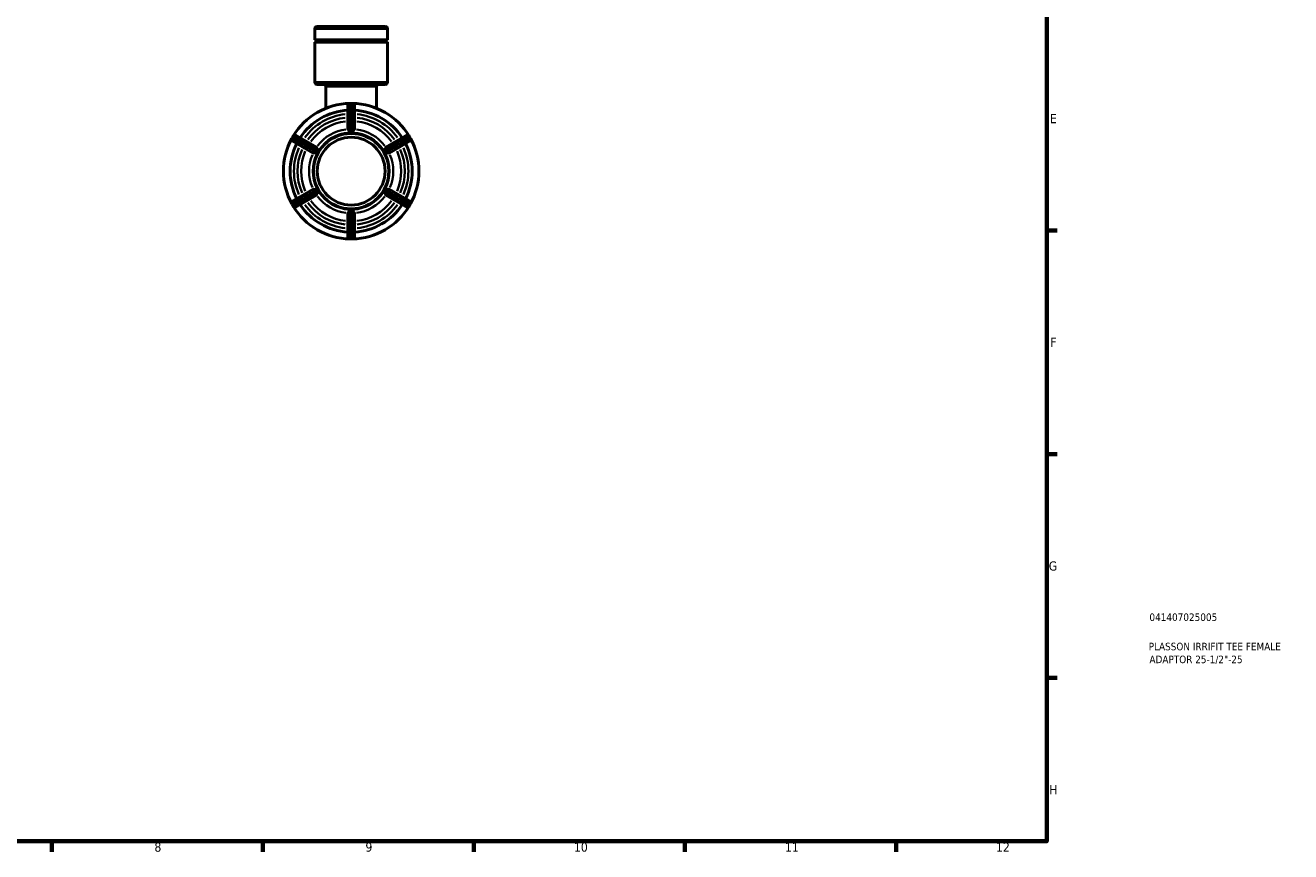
# Model space of a CAD drawing. Header units: millimetres. Extents: x 0 to 902, y -116 to 594.
# Tile 7 of 8: x 482 to 902, y 17 to 291. Entities that reach past the tile are written whole.
import ezdxf

# ---------------------------------------------------------------- set-up
doc = ezdxf.new("R2010")
doc.units = ezdxf.units.MM
for name, color, linetype, lineweight in [('Border (ANSI)', 7, 'Continuous', 70), ('Title (ISO)', 7, 'Continuous', 50), ('Visible (ANSI)', 7, 'Continuous', 50), ('Visible Narrow (ANSI)', 7, 'Continuous', 35)]:
    doc.layers.add(name, color=color, linetype=linetype, lineweight=lineweight)
doc.styles.add('Note Text (ANSI)', font='tahoma.ttf')
doc.styles.add('Note Text (ISO)', font='tahoma.ttf')

# ---------------------------------------------------------------- blocks, each defined once
blk = doc.blocks.new('Borders Default Border')
at = {"layer": 'Border (ANSI)'}
for p, q in [((821, 222.75), (824.45, 222.75)), ((821, 148.5), (824.45, 148.5)), ((821, 74.25), (824.45, 74.25)), ((490.58, 20), (490.58, 16.55)), ((560.67, 20), (560.67, 16.55)), ((630.75, 20), (630.75, 16.55)), ((700.83, 20), (700.83, 16.55)), ((770.92, 20), (770.92, 16.55))]:
    blk.add_line(p, q, dxfattribs=at)
at = {"layer": 'Border (ANSI)', "flags": 128}
blk.add_lwpolyline([(20, 20), (20, 574), (821, 574), (821, 20), (20, 20)], dxfattribs=at)
at = {"layer": 'Border (ANSI)', "attachment_point": 7, "style": 'Note Text (ANSI)'}
for s, insert, char_height in [('E', (822.05, 258.35), 3.05), ('F', (822.14, 184.1), 3.05), ('G', (821.66, 109.79), 3.05), ('H', (821.81, 35.6), 3.05), ('8', (524.63, 16.48), 3.05), ('9', (594.7, 16.49), 3.05), ('10', (663.96, 16.49), 3.048), ('11', (734.04, 16.55), 3.048), ('12', (804.13, 16.55), 3.048)]:
    blk.add_mtext(s, dxfattribs=dict(at, insert=insert, char_height=char_height))
blk = doc.blocks.new('Title Blocks ISO')
at = {"layer": 'Title (ISO)', "color": 232, "true_color": 0xca0064, "style": 'Note Text (ISO)'}
for tag, p in [('PART_NUMBER_001', (34.08, 73.13)), ('DESCRIPTION_001', (33.84, 63.4)), ('DESCRIPTION_002', (34.09, 59.12))]:
    blk.add_attdef(tag, p, '', height=2.5, dxfattribs=at)

msp = doc.modelspace()

# ---------------------------------------------------------------- linework, layer by layer
at = {"layer": 'Visible (ANSI)'}
for p, q in [((578.605, 290.427), (601.325, 290.427)), ((577.855, 286), (577.855, 289.677)), ((602.075, 286), (577.855, 286)), ((602.075, 286), (602.075, 289.677)), ((602.075, 285.255), (577.855, 285.255)), ((577.855, 271.977), (577.855, 285.255)), ((602.075, 271.977), (602.075, 285.255)), ((601.325, 271.227), (578.605, 271.227)), ((581.581, 263.307), (581.581, 270.477)), ((598.349, 263.307), (598.349, 270.477)), ((590.34, 264.927), (589.59, 264.927)), ((588.84, 264.177), (588.84, 260.315)), ((591.09, 260.315), (591.09, 264.177)), ((588.84, 260.315), (588.84, 256.399)), ((591.09, 256.399), (591.09, 260.315)), ((570.667, 254.002), (570.292, 253.353)), ((570.567, 252.328), (573.911, 250.397)), ((575.036, 252.346), (571.692, 254.277)), ((578.428, 250.387), (575.036, 252.346)), ((588.84, 255.191), (588.84, 255.187)), ((588.84, 255.187), (589.965, 255.187)), ((589.965, 255.187), (591.09, 255.187)), ((591.09, 255.187), (591.09, 255.191)), ((604.894, 252.346), (601.502, 250.387)), ((608.239, 254.277), (604.894, 252.346)), ((606.019, 250.397), (609.364, 252.328)), ((609.638, 253.353), (609.263, 254.002)), ((573.911, 250.397), (577.303, 248.439)), ((578.353, 247.833), (578.915, 248.807)), ((578.915, 248.807), (579.478, 249.781)), ((579.478, 249.781), (579.474, 249.783)), ((600.456, 249.783), (600.453, 249.781)), ((600.453, 249.781), (601.015, 248.807)), ((601.015, 248.807), (601.578, 247.833)), ((602.627, 248.439), (606.019, 250.397)), ((578.349, 247.835), (578.353, 247.833)), ((601.578, 247.833), (601.581, 247.835)), ((577.303, 236.416), (573.911, 234.458)), ((578.353, 237.022), (578.349, 237.02)), ((578.915, 236.048), (578.353, 237.022)), ((579.478, 235.073), (578.915, 236.048)), ((601.015, 236.048), (600.453, 235.073)), ((601.578, 237.022), (601.015, 236.048)), ((601.581, 237.02), (601.578, 237.022)), ((606.019, 234.458), (602.627, 236.416)), ((570.292, 231.502), (570.667, 230.853)), ((573.911, 234.458), (570.567, 232.527)), ((571.692, 230.578), (575.036, 232.509)), ((575.036, 232.509), (578.428, 234.467)), ((579.474, 235.071), (579.478, 235.073)), ((600.453, 235.073), (600.456, 235.071)), ((601.502, 234.467), (604.894, 232.509)), ((604.894, 232.509), (608.239, 230.578)), ((609.364, 232.527), (606.019, 234.458)), ((609.263, 230.853), (609.638, 231.502)), ((589.965, 229.668), (588.84, 229.668)), ((588.84, 229.668), (588.84, 229.664)), ((588.84, 228.456), (588.84, 224.54)), ((591.09, 229.668), (589.965, 229.668)), ((591.09, 229.664), (591.09, 229.668)), ((591.09, 224.54), (591.09, 228.456)), ((588.84, 224.54), (588.84, 220.677)), ((591.09, 220.677), (591.09, 224.54)), ((589.59, 219.927), (590.34, 219.927))]:
    msp.add_line(p, q, dxfattribs=at)
for radius in [12.5, 11.25]:
    msp.add_circle((589.965, 242.427), radius, dxfattribs=at)
for centre, radius, start, end in [((578.605, 289.677), 0.75, 90, 180), ((601.325, 289.677), 0.75, 0, 90), ((577.855, 285.627), 0.373, 270, 90), ((602.075, 285.627), 0.373, 90, 270), ((578.605, 271.977), 0.75, 180, 270), ((580.831, 270.477), 0.75, 0, 90), ((599.099, 270.477), 0.75, 90, 180), ((601.325, 271.977), 0.75, 270, 0), ((589.965, 242.427), 22.5, 91.1679, 148.8321), ((589.59, 264.177), 0.75, 90, 180), ((590.34, 264.177), 0.75, 0, 90), ((589.965, 242.427), 22.5, 31.1679, 88.8321), ((589.965, 242.427), 20.25, 93.18474, 146.81526), ((589.965, 242.427), 20.25, 33.18474, 86.81526), ((589.965, 242.427), 22.5, 151.1679, 208.8321), ((570.942, 252.978), 0.75, 150, 240), ((571.317, 253.627), 0.75, 60, 150), ((608.614, 253.627), 0.75, 30, 120), ((608.989, 252.978), 0.75, 300, 30), ((589.965, 242.427), 22.5, 331.1679, 28.8321), ((589.965, 242.427), 20.25, 153.18474, 206.81526), ((589.965, 242.427), 20.25, 333.18474, 26.81526), ((570.942, 231.877), 0.75, 120, 210), ((589.965, 242.427), 20.25, 213.18474, 266.81526), ((589.965, 242.427), 20.25, 273.18474, 326.81526), ((608.989, 231.877), 0.75, 330, 60), ((571.317, 231.228), 0.75, 210, 300), ((589.965, 242.427), 22.5, 211.1679, 268.8321), ((589.965, 242.427), 22.5, 271.1679, 328.8321), ((608.614, 231.228), 0.75, 240, 330), ((589.59, 220.677), 0.75, 180, 270), ((590.34, 220.677), 0.75, 270, 0)]:
    msp.add_arc(centre, radius, start, end, dxfattribs=at)
for points, knots in [([(588.859, 256.35), (588.847, 256.364), (588.842, 256.379), (588.84, 256.395), (588.84, 256.397), (588.84, 256.399)], [0.223497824, 0.223497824, 0.223497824, 0.223497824, 0.240168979, 0.240168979, 0.242253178, 0.242253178, 0.242253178, 0.242253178]), ([(591.09, 256.399), (591.09, 256.397), (591.09, 256.395), (591.089, 256.379), (591.083, 256.364), (591.072, 256.35)], [0.246787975, 0.246787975, 0.246787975, 0.246787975, 0.248872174, 0.248872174, 0.26554333, 0.26554333, 0.26554333, 0.26554333]), ([(588.84, 255.191), (588.877, 255.19), (588.913, 255.19), (589.295, 255.186), (589.644, 255.187), (589.965, 255.187)], [-0.10644907, -0.10644907, -0.10644907, -0.10644907, -0.09624747, -0.09624747, 0, 0, 0, 0]), ([(589.59, 255.817), (589.582, 255.817), (589.574, 255.817), (589.537, 255.819), (589.508, 255.825), (589.414, 255.863), (589.352, 255.906), (589.206, 256.02), (589.107, 256.108), (588.95, 256.255), (588.896, 256.306), (588.864, 256.344), (588.861, 256.347), (588.859, 256.35)], [-0.4133001, -0.4133001, -0.4133001, -0.4133001, -0.40775919, -0.40775919, -0.38919427, -0.38919427, -0.35408858, -0.35408858, -0.30276347, -0.30276347, -0.25994849, -0.25994849, -0.25587383, -0.25587383, -0.25587383, -0.25587383]), ([(590.34, 255.817), (590.212, 255.824), (590.086, 255.827), (589.845, 255.827), (589.719, 255.824), (589.59, 255.817)], [0.377556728, 0.377556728, 0.377556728, 0.377556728, 0.413728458, 0.413728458, 0.449900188, 0.449900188, 0.449900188, 0.449900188]), ([(589.965, 255.187), (590.286, 255.187), (590.636, 255.186), (591.017, 255.19), (591.054, 255.19), (591.09, 255.191)], [0, 0, 0, 0, 0.09624747, 0.09624747, 0.10644908, 0.10644908, 0.10644908, 0.10644908]), ([(591.072, 256.35), (591.071, 256.349), (591.07, 256.348), (591.043, 256.316), (590.996, 256.269), (590.842, 256.125), (590.736, 256.029), (590.594, 255.918), (590.544, 255.882), (590.462, 255.839), (590.433, 255.829), (590.385, 255.818), (590.363, 255.816), (590.34, 255.817)], [-0.55082396, -0.55082396, -0.55082396, -0.55082396, -0.54941909, -0.54941909, -0.51261876, -0.51261876, -0.46405534, -0.46405534, -0.43840384, -0.43840384, -0.42064761, -0.42064761, -0.40530506, -0.40530506, -0.40530506, -0.40530506]), ([(577.354, 248.431), (577.337, 248.428), (577.321, 248.43), (577.306, 248.437), (577.305, 248.438), (577.303, 248.439)], [0.223497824, 0.223497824, 0.223497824, 0.223497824, 0.240168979, 0.240168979, 0.242253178, 0.242253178, 0.242253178, 0.242253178]), ([(578.182, 248.798), (578.177, 248.789), (578.172, 248.78), (578.149, 248.747), (578.127, 248.724), (578.032, 248.654), (577.941, 248.615), (577.744, 248.542), (577.626, 248.505), (577.458, 248.455), (577.402, 248.439), (577.36, 248.432), (577.357, 248.431), (577.354, 248.431)], [-0.43481091, -0.43481091, -0.43481091, -0.43481091, -0.42644743, -0.42644743, -0.40288974, -0.40288974, -0.35362423, -0.35362423, -0.29851409, -0.29851409, -0.26081749, -0.26081749, -0.2576526, -0.2576526, -0.2576526, -0.2576526]), ([(578.557, 249.447), (578.487, 249.339), (578.421, 249.232), (578.3, 249.023), (578.24, 248.912), (578.182, 248.798)], [0.377556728, 0.377556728, 0.377556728, 0.377556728, 0.413728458, 0.413728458, 0.449900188, 0.449900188, 0.449900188, 0.449900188]), ([(578.349, 247.835), (578.368, 247.866), (578.386, 247.897), (578.581, 248.226), (578.755, 248.529), (578.915, 248.807)], [0.72100783, 0.72100783, 0.72100783, 0.72100783, 0.73120945, 0.73120945, 0.82745692, 0.82745692, 0.82745692, 0.82745692]), ([(578.428, 250.387), (578.43, 250.386), (578.431, 250.385), (578.445, 250.376), (578.454, 250.364), (578.461, 250.347)], [0.246787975, 0.246787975, 0.246787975, 0.246787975, 0.248872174, 0.248872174, 0.26554333, 0.26554333, 0.26554333, 0.26554333]), ([(578.461, 250.347), (578.469, 250.326), (578.478, 250.296), (578.508, 250.183), (578.533, 250.075), (578.581, 249.834), (578.603, 249.711), (578.599, 249.563), (578.592, 249.526), (578.575, 249.479), (578.567, 249.463), (578.557, 249.447)], [-0.56200312, -0.56200312, -0.56200312, -0.56200312, -0.54022531, -0.54022531, -0.49448703, -0.49448703, -0.44917691, -0.44917691, -0.42577428, -0.42577428, -0.41171962, -0.41171962, -0.41171962, -0.41171962]), ([(578.915, 248.807), (579.076, 249.085), (579.252, 249.387), (579.439, 249.72), (579.456, 249.752), (579.474, 249.783)], [0, 0, 0, 0, 0.09624747, 0.09624747, 0.10644908, 0.10644908, 0.10644908, 0.10644908]), ([(600.456, 249.783), (600.474, 249.752), (600.492, 249.72), (600.679, 249.387), (600.855, 249.085), (601.015, 248.807)], [-0.10644907, -0.10644907, -0.10644907, -0.10644907, -0.09624747, -0.09624747, 0, 0, 0, 0]), ([(601.015, 248.807), (601.176, 248.529), (601.349, 248.226), (601.544, 247.897), (601.563, 247.866), (601.581, 247.835)], [0, 0, 0, 0, 0.09624747, 0.09624747, 0.10644908, 0.10644908, 0.10644908, 0.10644908]), ([(601.374, 249.447), (601.367, 249.458), (601.361, 249.469), (601.343, 249.508), (601.335, 249.54), (601.324, 249.665), (601.339, 249.772), (601.379, 249.988), (601.404, 250.102), (601.443, 250.261), (601.457, 250.314), (601.469, 250.347), (601.469, 250.347), (601.47, 250.347)], [-0.4042175, -0.4042175, -0.4042175, -0.4042175, -0.39490146, -0.39490146, -0.37394703, -0.37394703, -0.32748714, -0.32748714, -0.27994625, -0.27994625, -0.24633599, -0.24633599, -0.24607355, -0.24607355, -0.24607355, -0.24607355]), ([(601.749, 248.798), (601.69, 248.912), (601.63, 249.023), (601.509, 249.232), (601.444, 249.339), (601.374, 249.447)], [0.377556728, 0.377556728, 0.377556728, 0.377556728, 0.413728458, 0.413728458, 0.449900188, 0.449900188, 0.449900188, 0.449900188]), ([(601.47, 250.347), (601.476, 250.364), (601.486, 250.376), (601.499, 250.385), (601.501, 250.386), (601.502, 250.387)], [0.223497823, 0.223497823, 0.223497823, 0.223497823, 0.240168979, 0.240168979, 0.242253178, 0.242253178, 0.242253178, 0.242253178]), ([(602.576, 248.431), (602.561, 248.433), (602.543, 248.437), (602.458, 248.458), (602.368, 248.485), (602.133, 248.561), (601.991, 248.609), (601.839, 248.694), (601.806, 248.721), (601.771, 248.761), (601.759, 248.778), (601.749, 248.798)], [-0.60744422, -0.60744422, -0.60744422, -0.60744422, -0.59308278, -0.59308278, -0.55106252, -0.55106252, -0.49839513, -0.49839513, -0.46977807, -0.46977807, -0.45074753, -0.45074753, -0.45074753, -0.45074753]), ([(602.627, 248.439), (602.626, 248.438), (602.624, 248.437), (602.609, 248.43), (602.594, 248.428), (602.576, 248.431)], [0.246787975, 0.246787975, 0.246787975, 0.246787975, 0.248872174, 0.248872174, 0.26554333, 0.26554333, 0.26554333, 0.26554333]), ([(577.303, 236.416), (577.305, 236.417), (577.306, 236.418), (577.321, 236.425), (577.337, 236.427), (577.354, 236.424)], [0.246787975, 0.246787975, 0.246787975, 0.246787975, 0.248872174, 0.248872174, 0.26554333, 0.26554333, 0.26554333, 0.26554333]), ([(577.354, 236.424), (577.369, 236.422), (577.387, 236.418), (577.472, 236.397), (577.562, 236.37), (577.798, 236.294), (577.939, 236.246), (578.092, 236.161), (578.124, 236.133), (578.16, 236.094), (578.172, 236.076), (578.182, 236.057)], [-0.60744422, -0.60744422, -0.60744422, -0.60744422, -0.59308278, -0.59308278, -0.55106252, -0.55106252, -0.49839513, -0.49839513, -0.46977807, -0.46977807, -0.45074753, -0.45074753, -0.45074753, -0.45074753]), ([(578.182, 236.057), (578.24, 235.942), (578.3, 235.832), (578.421, 235.623), (578.487, 235.516), (578.557, 235.408)], [0.377556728, 0.377556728, 0.377556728, 0.377556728, 0.413728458, 0.413728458, 0.449900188, 0.449900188, 0.449900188, 0.449900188]), ([(578.915, 236.048), (578.755, 236.326), (578.581, 236.629), (578.386, 236.957), (578.368, 236.989), (578.349, 237.02)], [0, 0, 0, 0, 0.09624747, 0.09624747, 0.10644908, 0.10644908, 0.10644908, 0.10644908]), ([(578.557, 235.408), (578.564, 235.397), (578.57, 235.385), (578.587, 235.346), (578.595, 235.315), (578.606, 235.19), (578.591, 235.083), (578.552, 234.867), (578.526, 234.753), (578.488, 234.594), (578.473, 234.541), (578.461, 234.508), (578.461, 234.508), (578.461, 234.508)], [-0.4042175, -0.4042175, -0.4042175, -0.4042175, -0.39490146, -0.39490146, -0.37394703, -0.37394703, -0.32748714, -0.32748714, -0.27994625, -0.27994625, -0.24633599, -0.24633599, -0.24607355, -0.24607355, -0.24607355, -0.24607355]), ([(579.474, 235.071), (579.456, 235.103), (579.439, 235.135), (579.252, 235.468), (579.076, 235.77), (578.915, 236.048)], [-0.10644907, -0.10644907, -0.10644907, -0.10644907, -0.09624747, -0.09624747, 0, 0, 0, 0]), ([(601.015, 236.048), (600.855, 235.77), (600.679, 235.468), (600.492, 235.135), (600.474, 235.103), (600.456, 235.071)], [0, 0, 0, 0, 0.09624747, 0.09624747, 0.10644908, 0.10644908, 0.10644908, 0.10644908]), ([(601.581, 237.02), (601.563, 236.989), (601.544, 236.957), (601.349, 236.629), (601.176, 236.326), (601.015, 236.048)], [0.72100783, 0.72100783, 0.72100783, 0.72100783, 0.73120945, 0.73120945, 0.82745692, 0.82745692, 0.82745692, 0.82745692]), ([(601.47, 234.508), (601.462, 234.529), (601.453, 234.558), (601.423, 234.672), (601.398, 234.78), (601.349, 235.021), (601.328, 235.144), (601.331, 235.292), (601.339, 235.329), (601.356, 235.376), (601.364, 235.392), (601.374, 235.408)], [-0.56200312, -0.56200312, -0.56200312, -0.56200312, -0.54022531, -0.54022531, -0.49448703, -0.49448703, -0.44917691, -0.44917691, -0.42577428, -0.42577428, -0.41171962, -0.41171962, -0.41171962, -0.41171962]), ([(601.374, 235.408), (601.444, 235.516), (601.509, 235.623), (601.63, 235.832), (601.69, 235.942), (601.749, 236.057)], [0.377556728, 0.377556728, 0.377556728, 0.377556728, 0.413728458, 0.413728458, 0.449900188, 0.449900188, 0.449900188, 0.449900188]), ([(601.749, 236.057), (601.753, 236.066), (601.759, 236.075), (601.781, 236.108), (601.804, 236.131), (601.899, 236.201), (601.989, 236.239), (602.186, 236.312), (602.304, 236.35), (602.472, 236.4), (602.529, 236.416), (602.57, 236.423), (602.573, 236.424), (602.576, 236.424)], [-0.43481091, -0.43481091, -0.43481091, -0.43481091, -0.42644743, -0.42644743, -0.40288974, -0.40288974, -0.35362423, -0.35362423, -0.29851409, -0.29851409, -0.26081749, -0.26081749, -0.2576526, -0.2576526, -0.2576526, -0.2576526]), ([(602.576, 236.424), (602.594, 236.427), (602.609, 236.425), (602.624, 236.418), (602.626, 236.417), (602.627, 236.416)], [0.223497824, 0.223497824, 0.223497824, 0.223497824, 0.240168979, 0.240168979, 0.242253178, 0.242253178, 0.242253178, 0.242253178]), ([(578.461, 234.508), (578.454, 234.491), (578.445, 234.479), (578.431, 234.469), (578.43, 234.468), (578.428, 234.467)], [0.223497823, 0.223497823, 0.223497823, 0.223497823, 0.240168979, 0.240168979, 0.242253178, 0.242253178, 0.242253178, 0.242253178]), ([(601.502, 234.467), (601.501, 234.468), (601.499, 234.469), (601.486, 234.479), (601.476, 234.491), (601.47, 234.508)], [0.246787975, 0.246787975, 0.246787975, 0.246787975, 0.248872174, 0.248872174, 0.26554333, 0.26554333, 0.26554333, 0.26554333]), ([(589.965, 229.668), (589.644, 229.668), (589.295, 229.669), (588.913, 229.665), (588.877, 229.664), (588.84, 229.664)], [0, 0, 0, 0, 0.09624747, 0.09624747, 0.10644908, 0.10644908, 0.10644908, 0.10644908]), ([(588.84, 228.456), (588.84, 228.458), (588.84, 228.46), (588.842, 228.476), (588.847, 228.49), (588.859, 228.504)], [0.246787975, 0.246787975, 0.246787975, 0.246787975, 0.248872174, 0.248872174, 0.26554333, 0.26554333, 0.26554333, 0.26554333]), ([(588.859, 228.504), (588.86, 228.506), (588.861, 228.507), (588.887, 228.539), (588.935, 228.586), (589.088, 228.73), (589.194, 228.825), (589.336, 228.937), (589.386, 228.972), (589.469, 229.015), (589.498, 229.026), (589.545, 229.036), (589.567, 229.039), (589.59, 229.037)], [-0.55082396, -0.55082396, -0.55082396, -0.55082396, -0.54941909, -0.54941909, -0.51261876, -0.51261876, -0.46405534, -0.46405534, -0.43840384, -0.43840384, -0.42064761, -0.42064761, -0.40530506, -0.40530506, -0.40530506, -0.40530506]), ([(589.59, 229.037), (589.719, 229.031), (589.845, 229.028), (590.086, 229.028), (590.212, 229.031), (590.34, 229.037)], [0.377556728, 0.377556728, 0.377556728, 0.377556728, 0.413728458, 0.413728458, 0.449900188, 0.449900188, 0.449900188, 0.449900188]), ([(591.09, 229.664), (591.054, 229.664), (591.017, 229.665), (590.636, 229.669), (590.286, 229.668), (589.965, 229.668)], [0.72100783, 0.72100783, 0.72100783, 0.72100783, 0.73120945, 0.73120945, 0.82745692, 0.82745692, 0.82745692, 0.82745692]), ([(590.34, 229.037), (590.348, 229.038), (590.357, 229.038), (590.393, 229.036), (590.423, 229.029), (590.516, 228.992), (590.579, 228.949), (590.725, 228.835), (590.823, 228.746), (590.981, 228.6), (591.034, 228.548), (591.067, 228.511), (591.069, 228.507), (591.072, 228.504)], [-0.4133001, -0.4133001, -0.4133001, -0.4133001, -0.40775919, -0.40775919, -0.38919427, -0.38919427, -0.35408858, -0.35408858, -0.30276347, -0.30276347, -0.25994849, -0.25994849, -0.25587383, -0.25587383, -0.25587383, -0.25587383]), ([(591.072, 228.504), (591.083, 228.49), (591.089, 228.476), (591.09, 228.46), (591.09, 228.458), (591.09, 228.456)], [0.223497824, 0.223497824, 0.223497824, 0.223497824, 0.240168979, 0.240168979, 0.242253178, 0.242253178, 0.242253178, 0.242253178])]:
    msp.add_open_spline(points, degree=3, knots=knots, dxfattribs=at)
at = {"layer": 'Visible Narrow (ANSI)'}
for p, q in [((601.926, 289.677), (578.004, 289.677)), ((578.004, 271.977), (601.926, 271.977)), ((598.246, 270.477), (581.684, 270.477)), ((589.59, 264.927), (589.59, 264.836)), ((589.628, 264.827), (590.303, 264.827)), ((590.34, 264.836), (590.34, 264.927)), ((589.59, 261.158), (589.59, 264.634)), ((589.59, 260.95), (589.59, 260.542)), ((590.303, 260.965), (589.628, 260.965)), ((590.34, 264.634), (590.34, 261.158)), ((590.34, 260.542), (590.34, 260.95)), ((589.59, 256.052), (589.59, 260.28)), ((589.628, 260.514), (590.303, 260.514)), ((590.34, 260.28), (590.34, 256.052)), ((570.292, 253.352), (570.371, 253.307)), ((570.398, 253.335), (570.735, 253.919)), ((573.557, 251.468), (570.546, 253.206)), ((570.746, 253.957), (570.667, 254.002)), ((570.921, 253.855), (573.932, 252.117)), ((605.999, 252.117), (609.009, 253.855)), ((609.384, 253.206), (606.374, 251.468)), ((609.263, 254.002), (609.185, 253.957)), ((609.195, 253.919), (609.533, 253.335)), ((609.56, 253.307), (609.638, 253.352)), ((573.737, 251.364), (574.09, 251.16)), ((574.08, 251.988), (573.743, 251.404)), ((574.465, 251.81), (574.112, 252.013)), ((574.133, 251.179), (574.47, 251.763)), ((577.978, 248.915), (574.317, 251.029)), ((574.692, 251.678), (578.353, 249.565)), ((601.577, 249.565), (605.238, 251.678)), ((605.613, 251.029), (601.952, 248.915)), ((605.46, 251.763), (605.798, 251.179)), ((605.818, 252.013), (605.466, 251.81)), ((605.841, 251.16), (606.193, 251.364)), ((606.188, 251.404), (605.85, 251.988)), ((574.317, 233.826), (577.978, 235.94)), ((601.952, 235.94), (605.613, 233.826)), ((570.371, 231.548), (570.292, 231.502)), ((570.735, 230.935), (570.398, 231.52)), ((570.546, 231.649), (573.557, 233.387)), ((573.932, 232.737), (570.921, 230.999)), ((574.09, 233.695), (573.737, 233.491)), ((573.743, 233.451), (574.08, 232.866)), ((574.112, 232.842), (574.465, 233.045)), ((574.47, 233.092), (574.133, 233.676)), ((578.353, 235.29), (574.692, 233.177)), ((605.238, 233.177), (601.577, 235.29)), ((605.798, 233.676), (605.46, 233.092)), ((605.466, 233.045), (605.818, 232.842)), ((606.193, 233.491), (605.841, 233.695)), ((605.85, 232.866), (606.188, 233.451)), ((609.009, 230.999), (605.999, 232.737)), ((606.374, 233.387), (609.384, 231.649)), ((609.533, 231.52), (609.195, 230.935)), ((609.638, 231.502), (609.56, 231.548)), ((570.667, 230.853), (570.746, 230.898)), ((589.59, 224.575), (589.59, 228.803)), ((590.34, 228.803), (590.34, 224.575)), ((609.185, 230.898), (609.263, 230.853)), ((589.59, 224.312), (589.59, 223.905)), ((589.59, 220.221), (589.59, 223.697)), ((590.303, 224.34), (589.628, 224.34)), ((589.628, 223.89), (590.303, 223.89)), ((590.34, 223.905), (590.34, 224.312)), ((590.34, 223.697), (590.34, 220.221)), ((589.59, 220.018), (589.59, 219.928)), ((590.303, 220.028), (589.628, 220.028)), ((590.34, 219.928), (590.34, 220.018))]:
    msp.add_line(p, q, dxfattribs=at)
for radius, start, end in [(19, 96.05505, 143.94495), (19, 36.05505, 83.94495), (17.834, 96.25502, 143.74498), (16.627, 96.49174, 143.50826), (16.627, 36.49174, 83.50826), (17.834, 36.25502, 83.74498), (13.967, 97.0892, 142.9108), (12.759, 93, 147), (12.759, 33, 87), (13.967, 37.0892, 82.9108), (19, 156.05505, 203.94495), (17.834, 156.25502, 203.74498), (16.627, 156.49174, 203.50826), (12.759, 153, 207), (12.759, 333, 27), (16.627, 336.49174, 23.50826), (17.834, 336.25502, 23.74498), (19, 336.05505, 23.94495), (13.967, 157.0892, 202.9108), (13.967, 337.0892, 22.9108), (12.759, 213, 267), (12.759, 273, 327), (19, 216.05505, 263.94495), (17.834, 216.25502, 263.74498), (16.627, 216.49174, 263.50826), (13.967, 217.0892, 262.9108), (13.967, 277.0892, 322.9108), (16.627, 276.49174, 323.50826), (17.834, 276.25502, 323.74498), (19, 276.05505, 323.94495)]:
    msp.add_arc((589.965, 242.427), radius, start, end, dxfattribs=at)
for centre, major_axis, ratio, start_param, end_param in [((589.59, 264.177), (-0.75, 0), 0.8660254, 4.7909288, 6.2046455), ((590.34, 264.177), (0.75, 0), 0.8660254, 0.0785398, 1.4922565), ((589.59, 260.315), (-0.75, 0), 0.8660254, 4.7909288, 6.2046455), ((590.34, 260.315), (0.75, 0), 0.8660254, 0.0785398, 1.4922565), ((589.59, 260.315), (-0.75, 0), 0.2656942, 4.7909288, 6.2046455), ((590.34, 260.315), (0.75, 0), 0.2656942, 0.0785398, 1.4922565), ((570.942, 252.978), (-0.375, -0.65), 0.8660254, 4.7909288, 6.2046455), ((571.317, 253.627), (0.375, 0.65), 0.8660254, 0.0785398, 1.4922565), ((574.661, 251.696), (0.375, 0.65), 0.8660254, 0.0785398, 1.4922565), ((574.661, 251.696), (0.375, 0.65), 0.2656942, 0.0785398, 1.4922565), ((605.269, 251.696), (-0.375, 0.65), 0.2656942, 4.7909288, 6.2046455), ((605.269, 251.696), (-0.375, 0.65), 0.8660254, 4.7909288, 6.2046455), ((608.614, 253.627), (-0.375, 0.65), 0.8660254, 4.7909288, 6.2046455), ((608.989, 252.978), (0.375, -0.65), 0.8660254, 0.0785398, 1.4922565), ((574.286, 251.046), (-0.375, -0.65), 0.8660254, 4.7909288, 6.2046455), ((574.286, 251.046), (-0.375, -0.65), 0.2656942, 4.7909288, 6.2046455), ((605.644, 251.046), (0.375, -0.65), 0.2656942, 0.0785398, 1.4922565), ((605.644, 251.046), (0.375, -0.65), 0.8660254, 0.0785398, 1.4922565), ((570.942, 231.877), (-0.375, 0.65), 0.8660254, 0.0785398, 1.4922565), ((574.286, 233.808), (-0.375, 0.65), 0.8660254, 0.0785398, 1.4922565), ((574.286, 233.808), (-0.375, 0.65), 0.2656942, 0.0785398, 1.4922565), ((574.661, 233.159), (0.375, -0.65), 0.8660254, 4.7909288, 6.2046455), ((574.661, 233.159), (0.375, -0.65), 0.2656942, 4.7909288, 6.2046455), ((605.269, 233.159), (-0.375, -0.65), 0.2656942, 0.0785398, 1.4922565), ((605.269, 233.159), (-0.375, -0.65), 0.8660254, 0.0785398, 1.4922565), ((605.644, 233.808), (0.375, 0.65), 0.2656942, 4.7909288, 6.2046455), ((605.644, 233.808), (0.375, 0.65), 0.8660254, 4.7909288, 6.2046455), ((608.989, 231.877), (0.375, 0.65), 0.8660254, 4.7909288, 6.2046455), ((571.317, 231.228), (0.375, -0.65), 0.8660254, 4.7909288, 6.2046455), ((608.614, 231.228), (-0.375, -0.65), 0.8660254, 0.0785398, 1.4922565), ((589.59, 224.54), (-0.75, 0), 0.2656942, 0.0785398, 1.4922565), ((589.59, 224.54), (-0.75, 0), 0.8660254, 0.0785398, 1.4922565), ((590.34, 224.54), (0.75, 0), 0.2656942, 4.7909288, 6.2046455), ((590.34, 224.54), (0.75, 0), 0.8660254, 4.7909288, 6.2046455), ((589.59, 220.677), (-0.75, 0), 0.8660254, 0.0785398, 1.4922565), ((590.34, 220.677), (0.75, 0), 0.8660254, 4.7909288, 6.2046455)]:
    msp.add_ellipse(centre, major_axis=major_axis, ratio=ratio, start_param=start_param, end_param=end_param, dxfattribs=at)

# ---------------------------------------------------------------- block references
msp.add_blockref('Borders Default Border', (0, 0))
msp.add_blockref('Title Blocks ISO', (821, 20)).add_auto_attribs({'PART_NUMBER_001': '041407025005', 'DESCRIPTION_001': 'PLASSON IRRIFIT TEE FEMALE', 'DESCRIPTION_002': 'ADAPTOR 25-1/2"-25'})

doc.saveas('drawing.dxf')
